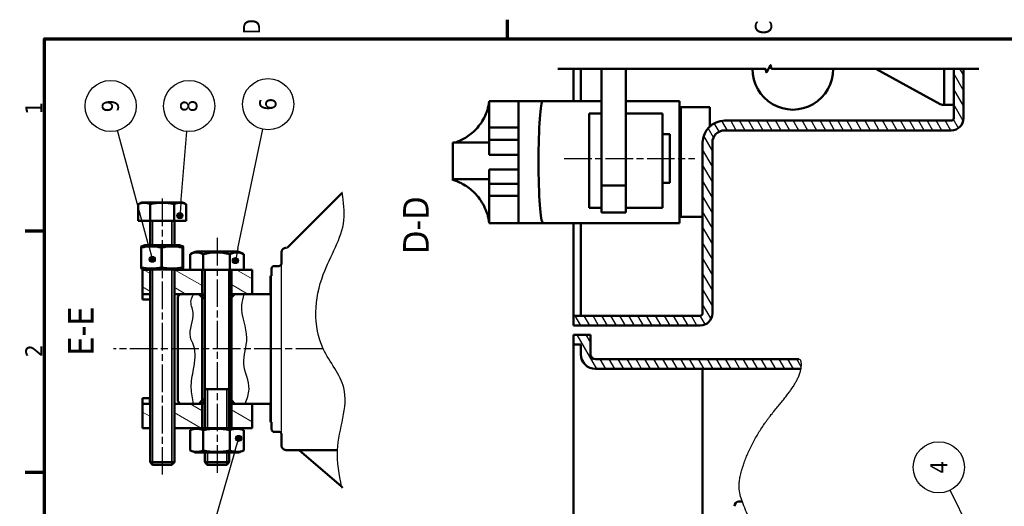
# Model space of a CAD drawing. Header units: millimetres. Extents: x -246 to 594, y -554 to 40.
# Tile 2 of 9: x -236 to 168, y -172 to 28. Entities that reach past the tile are written whole.
import ezdxf

# ---------------------------------------------------------------- set-up
doc = ezdxf.new("R2010")
doc.units = ezdxf.units.MM
doc.header["$LTSCALE"] = 2
doc.linetypes.add('CHAIN', pattern=[0.3543, 0.2362, -0.0295, 0.0591, -0.0295])
for name, color, linetype, lineweight in [('Cadre (ISO)', 7, 'Continuous', 70), ('Etroit visible (ISO)', 7, 'Continuous', 35), ("Géométrie d'esquisse (ISO)", 7, 'Continuous', 25), ('Hachure (ISO)', 7, 'Continuous', 18), ('Ligne interrompue (ISO)', 7, 'Continuous', 50), ('Symbole (ISO)', 7, 'Continuous', 25), ("Trait d'axe (ISO)", 7, 'Continuous', 25), ('Visible (ISO)', 7, 'Continuous', 50)]:
    doc.layers.add(name, color=color, linetype=linetype, lineweight=lineweight)
doc.styles.add('Texte de libellé (ISO)', font='TAHOMA.TTF')
doc.styles.add('Texte de note (ISO)', font='TAHOMA.TTF')

# ---------------------------------------------------------------- blocks, each defined once
blk = doc.blocks.new('Cadres Default Border')
at = {"layer": 'Cadre (ISO)'}
for p, q in [((198, 410), (198, 413.9)), ((247.5, 410), (247.5, 413.9)), ((287, 315), (290.9, 315))]:
    blk.add_line(p, q, dxfattribs=at)
at = {"layer": 'Cadre (ISO)', "flags": 128}
blk.add_lwpolyline([(10, 10), (10, 410), (287, 410), (287, 10), (10, 10)], dxfattribs=at)
at = {"layer": 'Cadre (ISO)', "char_height": 3.5, "attachment_point": 7, "style": 'Texte de note (ISO)'}
for s, insert in [('2', (221.69, 410.4)), ('1', (271.46, 410.4)), ('D', (287.87, 365.75)), ('C', (287.86, 260.69))]:
    blk.add_mtext(s, dxfattribs=dict(at, insert=insert))
blk = doc.blocks.new('Repère5')
at = {"layer": 'Symbole (ISO)'}
h = blk.add_hatch(color=256, dxfattribs=at)
edge = h.paths.add_edge_path(flags=0)
edge.add_arc((112.38, 183.67), 0.625, 0, 360)
for q in [(194.41, 224.24), (112.94, 183.95)]:
    blk.add_line((114.62, 184.78), q, dxfattribs=at)
for centre, radius in [((199.1, 226.56), 5.25), ((112.38, 183.67), 0.625)]:
    blk.add_circle(centre, radius, dxfattribs=at)
at = {"layer": 'Symbole (ISO)', "insert": (199.1, 226.56), "char_height": 3.5, "attachment_point": 5, "style": 'Texte de note (ISO)'}
blk.add_mtext('4', dxfattribs=at)
blk = doc.blocks.new('Repère8')
at = {"layer": 'Symbole (ISO)'}
h = blk.add_hatch(color=256, dxfattribs=at)
edge = h.paths.add_edge_path(flags=0)
edge.add_arc((250.71, 382.21), 0.625, 0, 360)
for q in [(251.34, 382.15), (267.98, 380.75)]:
    blk.add_line((253.21, 382), q, dxfattribs=at)
for centre, radius in [((273.19, 380.31), 5.25), ((250.71, 382.21), 0.625)]:
    blk.add_circle(centre, radius, dxfattribs=at)
at = {"layer": 'Symbole (ISO)', "insert": (273.19, 380.35), "char_height": 3.5, "attachment_point": 5, "style": 'Texte de note (ISO)'}
blk.add_mtext('8', dxfattribs=at)
blk = doc.blocks.new('Repère9')
at = {"layer": 'Symbole (ISO)'}
h = blk.add_hatch(color=256, dxfattribs=at)
edge = h.paths.add_edge_path(flags=0)
edge.add_arc((241.77, 387.87), 0.625, 0, 360)
for q in [(268.14, 395.03), (242.38, 388.04)]:
    blk.add_line((244.19, 388.53), q, dxfattribs=at)
for centre, radius in [((273.19, 396.4), 5.25), ((241.77, 387.87), 0.625)]:
    blk.add_circle(centre, radius, dxfattribs=at)
at = {"layer": 'Symbole (ISO)', "insert": (273.19, 396.43), "char_height": 3.5, "attachment_point": 5, "style": 'Texte de note (ISO)'}
blk.add_mtext('9', dxfattribs=at)
blk = doc.blocks.new('Repère10')
at = {"layer": 'Symbole (ISO)'}
h = blk.add_hatch(color=256, dxfattribs=at)
edge = h.paths.add_edge_path(flags=0)
edge.add_arc((241.5, 370.81), 0.625, 0, 360)
for q in [(242.11, 370.68), (268.43, 365.17)]:
    blk.add_line((243.95, 370.3), q, dxfattribs=at)
for centre, radius in [((241.5, 370.81), 0.625), ((273.56, 364.1), 5.25)]:
    blk.add_circle(centre, radius, dxfattribs=at)
at = {"layer": 'Symbole (ISO)', "insert": (273.56, 364.14), "char_height": 3.5, "attachment_point": 5, "style": 'Texte de note (ISO)'}
blk.add_mtext('6', dxfattribs=at)
blk = doc.blocks.new('Repère11')
at = {"layer": 'Symbole (ISO)'}
h = blk.add_hatch(color=256, dxfattribs=at)
edge = h.paths.add_edge_path(flags=0)
edge.add_arc((205.02, 370.17), 0.625, 0, 360)
for q in [(180.55, 377.23), (204.42, 370.34)]:
    blk.add_line((202.62, 370.86), q, dxfattribs=at)
for centre, radius in [((175.52, 378.68), 5.25), ((205.02, 370.17), 0.625)]:
    blk.add_circle(centre, radius, dxfattribs=at)
at = {"layer": 'Symbole (ISO)', "insert": (175.52, 378.68), "char_height": 3.5, "attachment_point": 5, "style": 'Texte de note (ISO)'}
blk.add_mtext('7', dxfattribs=at)

msp = doc.modelspace()

# ---------------------------------------------------------------- hatches: boundary and pattern name
h = msp.add_hatch()
h.set_pattern_fill('ANSI31', color=256, angle=75, style=0)
h.paths.add_polyline_path([(48.02, -92.61), (48.02, -22.61, -0.414214), (53.02, -17.61), (146.02, -17.61, 0.414214), (151.02, -12.61), (151.02, 7.67), (147.02, 7.67), (147.02, -12.61, -0.414214), (146.02, -13.61), (53.02, -13.61, 0.414214), (44.02, -22.61), (44.02, -92.61, -0.414214), (43.02, -93.61), (-8.98, -93.61), (-8.98, -97.61), (43.02, -97.61, 0.414214)])
h = msp.add_hatch()
h.set_pattern_fill('ANSI31', color=256, angle=75, style=0)
edge = h.paths.add_edge_path()
edge.add_line((84.25, -111.91), (83.52, -111.46))
edge.add_line((83.52, -111.46), (0.02, -111.46))
edge.add_arc((0.02, -109.46), 2, 180, 270, ccw=False)
edge.add_line((-1.98, -109.46), (-1.98, -101.46))
edge.add_line((-1.98, -101.46), (-8.98, -101.46))
edge.add_line((-8.98, -101.46), (-8.98, -105.46))
edge.add_line((-8.98, -105.46), (-5.98, -105.46))
edge.add_line((-5.98, -105.46), (-5.98, -109.46))
edge.add_arc((0.02, -109.46), 6, 180, 270)
edge.add_line((0.02, -115.46), (84.35, -115.46))
edge.add_spline(control_points=[(84.35, -115.46), (84.54, -114.41), (84.58, -113.44), (84.48, -112.6), (84.25, -111.91)], knot_values=[0.972905, 0.972905, 0.972905, 0.972905, 0.972905, 1, 1, 1, 1, 1], degree=4, periodic=0)
at = {"layer": 'Hachure (ISO)'}
h = msp.add_hatch(dxfattribs=at)
h.set_pattern_fill('ANSI31', scale=50.8, angle=105, style=0)
h.set_pattern_definition([(150, (594, -554), (-3.175, -5.49926), [])])
h.paths.add_polyline_path([(-185.76, -74.74), (-185.76, -84.74), (-182.76, -84.74), (-182.76, -74.74), (-183.57, -74.74), (-184.9, -74.74)])
h.paths.add_polyline_path([(-185.76, -129.74), (-185.76, -139.74), (-182.76, -139.74), (-182.76, -129.74)])
h.paths.add_polyline_path([(-161.26, -84.74), (-161.26, -74.74), (-166.1, -74.74), (-170.62, -74.74), (-171.95, -74.74), (-172.76, -74.74), (-172.76, -84.74), (-170.26, -84.74), (-162.64, -84.74)])
h.paths.add_polyline_path([(-149.26, -74.74), (-149.26, -84.74), (-147.88, -84.74), (-140.76, -84.74), (-140.76, -74.74), (-144.43, -74.74)])
h.paths.add_polyline_path([(-161.26, -139.74), (-161.26, -129.74), (-162.64, -129.74), (-170.26, -129.74), (-172.76, -129.74), (-172.76, -139.74), (-164.05, -139.74)])
h.paths.add_polyline_path([(-149.26, -129.74), (-149.26, -139.74), (-146.47, -139.74), (-140.76, -139.74), (-140.76, -129.74), (-147.88, -129.74)])

# ---------------------------------------------------------------- linework, layer by layer
for p, q in [((-126.8, -65.75), (-126.27, -65.74)), ((-126.8, -65.75), (-126.8, -65.74)), ((-128.76, -142.24), (-128.76, -72.24)), ((-132.76, -137.24), (-132.76, -77.24)), ((-133.26, -129.74), (-133.26, -84.74)), ((84.25, -111.91), (83.52, -111.46))]:
    msp.add_line(p, q)
at = {"start_tangent": (-0.755929, 0.654654)}
msp.add_spline([(-104.09, -163.74), (-105.76, -148.74), (-103.16, -123.24), (-111.58, -107.24), (-111.58, -76.71), (-103.16, -54.45), (-103.8, -43.26)], degree=3, dxfattribs=at)
for points in [[(-164.76, -129.74), (-165.74, -123.18), (-164.8, -115.61), (-164.8, -105.74), (-166.11, -102.33), (-165, -92.33), (-165.81, -87.28), (-164.66, -84.74)], [(-143.62, -129.74), (-142.03, -123.8), (-144.19, -113.3), (-142.94, -102.8), (-144.99, -89.44), (-143.97, -84.74)]]:
    msp.add_spline(points, degree=3)
at = {"layer": 'Etroit visible (ISO)'}
for p, q in [((-181.61, -54.74), (-181.61, -64.74)), ((-173.71, -64.74), (-173.71, -54.74)), ((-181.61, -74.74), (-181.61, -154.73)), ((-173.71, -154.73), (-173.71, -74.74)), ((-159.11, -123.73), (-159.11, -139.74)), ((-151.21, -139.74), (-151.21, -123.73)), ((-159.11, -149.74), (-159.11, -154.73)), ((-151.21, -154.73), (-151.21, -149.74))]:
    msp.add_line(p, q, dxfattribs=at)
at = {"layer": "Géométrie d'esquisse (ISO)"}
msp.add_open_spline([(86.92, -492.46), (88.19, -473.87), (50.06, -377.18), (93.78, -380.8), (65.19, -250.5), (56.49, -265.08), (61.99, -209.28), (72.03, -194.33), (59.14, -169.15), (57.33, -161.81), (68.56, -133.99), (83.29, -123.67), (85.23, -114.83), (84.25, -111.91)], degree=4, knots=[0.026178, 0.026178, 0.026178, 0.026178, 0.026178, 0.2782792, 0.3813053, 0.4749812, 0.5584113, 0.6286291, 0.6993503, 0.7637501, 0.8266917, 0.8843442, 1, 1, 1, 1, 1], dxfattribs=at)
at = {"layer": 'Ligne interrompue (ISO)', "flags": 128}
msp.add_lwpolyline([(157.37, 7.67), (72.28, 7.67), (71.88, 9.17), (70.15, 6.17), (69.75, 7.67), (-15.33, 7.67)], dxfattribs=at)
at = {"layer": "Trait d'axe (ISO)", "linetype": 'CHAIN', "ltscale": 23.990969}
for p, q in [((-12.8, -29.09), (40.88, -29.09)), ((-177.66, -45.61), (-177.66, -158.73)), ((-155.16, -61.71), (-155.16, -158.73)), ((-111.58, -107.24), (-197.65, -107.24))]:
    msp.add_line(p, q, dxfattribs=at)
at = {"layer": 'Visible (ISO)'}
for p, q in [((-8.98, -5.61), (-8.98, 7.67)), ((-5.98, -5.61), (-5.98, 7.67)), ((2.52, -40.18), (2.52, 7.67)), ((12.52, -9.92), (12.52, 7.67)), ((115.05, 7.67), (141.4, -6.87)), ((143.02, -7.11), (143.02, 7.67)), ((147.02, 7.67), (147.02, -12.61)), ((151.02, -12.61), (151.02, 7.67)), ((-43.48, -16.47), (-43.48, -5.62)), ((-43.48, -5.62), (-31.48, -5.62)), ((2.52, -5.61), (-31.48, -5.62)), ((-31.48, -16.47), (-31.48, -5.62)), ((34.52, -5.61), (12.52, -5.61)), ((34.52, -55.61), (34.52, -5.61)), ((142.37, -7.11), (143.02, -7.11)), ((147.02, -7.11), (143.02, -7.11)), ((-2.48, -48.72), (-2.48, -10.72)), ((2.52, -10.72), (-2.48, -10.72)), ((12.52, -27.33), (12.52, -9.92)), ((27.52, -10.72), (12.52, -10.72)), ((27.52, -10.72), (27.52, -47.91)), ((35.02, -8.11), (35.02, -53.11)), ((47.02, -8.11), (35.02, -8.11)), ((47.02, -8.11), (47.02, -15.91)), ((35.02, -13.11), (34.52, -13.11)), ((146.02, -13.61), (53.02, -13.61)), ((-43.48, -21.47), (-43.48, -16.47)), ((-43.48, -16.47), (-31.48, -16.47)), ((-31.48, -21.47), (-31.48, -16.47)), ((27.52, -19.09), (30.52, -19.09)), ((30.52, -19.09), (30.52, -39.09)), ((53.02, -17.61), (146.02, -17.61)), ((-43.48, -22.63), (-58.48, -22.63)), ((-58.48, -37.63), (-58.48, -22.63)), ((-43.48, -27.62), (-43.48, -21.47)), ((-43.48, -21.47), (-31.48, -21.47)), ((-31.48, -27.62), (-31.48, -21.47)), ((44.02, -22.61), (44.02, -92.61)), ((48.02, -92.61), (48.02, -22.61)), ((-43.48, -27.62), (-31.48, -27.62)), ((-31.48, -33.62), (-31.48, -27.62)), ((12.52, -40.18), (12.52, -27.33)), ((-43.48, -39.47), (-43.48, -33.62)), ((-43.48, -33.62), (-31.48, -33.62)), ((-31.48, -39.47), (-31.48, -33.62)), ((-58.48, -37.63), (-43.48, -37.63)), ((-58.48, -38.28), (-58.48, -38.12)), ((-43.48, -44.46), (-43.48, -39.47)), ((-43.48, -39.47), (-31.48, -39.47)), ((-31.48, -44.46), (-31.48, -39.47)), ((2.52, -40.18), (12.52, -40.18)), ((2.52, -51.25), (2.52, -40.18)), ((12.52, -42.59), (12.52, -40.18)), ((27.52, -39.09), (30.52, -39.09)), ((-103.8, -43.26), (-126.24, -65.7)), ((-103.76, -43.23), (-103.8, -43.26)), ((12.52, -47.91), (12.52, -42.59)), ((-187.47, -54.73), (-187.47, -47.83)), ((-182.56, -54.74), (-182.56, -47.83)), ((-172.75, -54.74), (-172.75, -47.83)), ((-167.84, -54.73), (-167.84, -47.83)), ((-43.48, -55.61), (-43.48, -44.46)), ((-43.48, -44.46), (-31.48, -44.46)), ((-31.48, -55.61), (-31.48, -44.46)), ((12.52, -47.91), (12.52, -48.09)), ((12.52, -51.25), (12.52, -48.09)), ((27.52, -47.91), (27.52, -49.39)), ((35.02, -48.11), (34.52, -48.11)), ((-2.48, -48.72), (-2.48, -49.39)), ((2.52, -49.39), (-2.48, -49.39)), ((2.52, -51.25), (12.52, -51.25)), ((27.52, -49.39), (12.52, -49.39)), ((-182.56, -54.74), (-187.47, -54.73)), ((-182.66, -54.74), (-182.66, -64.73)), ((-172.75, -54.74), (-182.56, -54.74)), ((-167.84, -54.73), (-172.75, -54.74)), ((-172.66, -54.74), (-172.66, -64.73)), ((-43.48, -55.61), (-31.48, -55.61)), ((34.52, -55.61), (-43.48, -55.61)), ((-8.98, -93.61), (-8.98, -55.61)), ((-5.98, -93.61), (-5.98, -55.61)), ((44.02, -53.11), (35.02, -53.11)), ((-186.29, -73.81), (-186.29, -65.66)), ((-177.93, -73.81), (-177.93, -65.66)), ((-169.3, -73.81), (-169.3, -65.66)), ((-169.02, -73.81), (-169.02, -65.66)), ((-166.12, -74.73), (-166.12, -68.39)), ((-160.85, -74.74), (-160.85, -68.39)), ((-149.88, -74.74), (-149.88, -68.39)), ((-144.19, -74.73), (-144.19, -68.39)), ((-128.76, -67.74), (-128.76, -72.24)), ((-126.24, -65.7), (-126.27, -65.74)), ((-185.76, -74.74), (-185.76, -84.74)), ((-182.76, -74.74), (-185.76, -74.74)), ((-185.76, -74.74), (-185.76, -74.74)), ((-184.91, -74.74), (-185.76, -74.74)), ((-184.9, -74.74), (-182.76, -74.74)), ((-182.66, -74.74), (-182.66, -153.73)), ((-161.26, -74.74), (-172.76, -74.74)), ((-172.76, -74.74), (-170.62, -74.74)), ((-172.66, -74.74), (-172.66, -153.73)), ((-166.23, -74.74), (-170.61, -74.74)), ((-166.1, -74.74), (-166.23, -74.74)), ((-160.85, -74.74), (-166.12, -74.73)), ((-166.1, -74.74), (-160.26, -74.74)), ((-161.26, -84.74), (-161.26, -74.74)), ((-149.88, -74.74), (-160.85, -74.74)), ((-160.16, -74.74), (-160.16, -139.73)), ((-150.26, -74.74), (-144.43, -74.74)), ((-150.16, -74.74), (-150.16, -139.73)), ((-144.19, -74.73), (-149.88, -74.74)), ((-149.26, -74.74), (-149.26, -84.74)), ((-140.76, -74.74), (-149.26, -74.74)), ((-140.76, -74.74), (-144.43, -74.74)), ((-140.76, -84.74), (-140.76, -74.74)), ((-140.76, -74.74), (-140.76, -74.74)), ((-132.76, -74.24), (-132.76, -77.24)), ((-129.76, -73.24), (-131.76, -73.24)), ((-132.76, -77.24), (-133.26, -77.24)), ((-133.26, -77.24), (-133.26, -84.74)), ((-185.76, -84.74), (-182.66, -84.74)), ((-185.76, -87.04), (-185.76, -84.74)), ((-172.76, -84.74), (-164.66, -84.74)), ((-170.26, -84.74), (-171.26, -85.74)), ((-164.66, -84.74), (-170.26, -84.74)), ((-162.64, -84.74), (-164.66, -84.74)), ((-164.66, -84.74), (-162.64, -84.74)), ((-162.64, -84.74), (-162.64, -84.74)), ((-161.26, -86.22), (-162.64, -84.74)), ((-162.64, -84.74), (-161.26, -84.74)), ((-147.88, -84.74), (-149.26, -86.22)), ((-149.26, -84.74), (-140.76, -84.74)), ((-133.26, -84.74), (-147.88, -84.74)), ((-185.76, -87.04), (-182.66, -87.04)), ((-171.26, -85.74), (-171.26, -128.74)), ((-161.26, -128.26), (-161.26, -86.22)), ((-149.26, -86.22), (-149.26, -128.26)), ((43.02, -93.61), (-8.98, -93.61)), ((-8.98, -93.61), (-8.98, -97.61)), ((-8.98, -97.61), (43.02, -97.61)), ((-1.98, -101.46), (-8.98, -101.46)), ((-8.98, -101.46), (-8.98, -105.46)), ((-1.98, -109.46), (-1.98, -101.46)), ((-8.98, -105.46), (-5.98, -105.46)), ((-8.98, -281.46), (-8.98, -105.46)), ((-5.98, -105.46), (-5.98, -109.46)), ((83.52, -111.46), (0.02, -111.46)), ((0.02, -115.46), (84.35, -115.46)), ((44.02, -180.8), (44.02, -115.46)), ((-185.76, -129.74), (-185.76, -127.43)), ((-182.66, -127.43), (-185.76, -127.43)), ((-182.76, -127.44), (-182.76, -129.74)), ((-171.26, -128.74), (-170.26, -129.74)), ((-162.64, -129.74), (-161.26, -128.26)), ((-149.26, -128.26), (-147.88, -129.74)), ((-185.76, -129.74), (-185.76, -139.74)), ((-182.66, -129.74), (-185.76, -129.74)), ((-164.76, -129.74), (-172.76, -129.74)), ((-170.26, -129.74), (-164.76, -129.74)), ((-162.64, -129.74), (-164.76, -129.74)), ((-164.76, -129.74), (-162.64, -129.74)), ((-161.26, -129.74), (-162.64, -129.74)), ((-161.26, -139.74), (-161.26, -129.74)), ((-149.26, -129.74), (-149.26, -139.74)), ((-140.76, -129.74), (-149.26, -129.74)), ((-147.88, -129.74), (-133.26, -129.74)), ((-140.76, -139.74), (-140.76, -129.74)), ((-133.26, -129.74), (-133.26, -137.24)), ((-133.26, -137.24), (-132.76, -137.24)), ((-132.76, -137.24), (-132.76, -140.24)), ((-185.76, -139.74), (-182.66, -139.74)), ((-172.76, -139.74), (-161.26, -139.74)), ((-166.12, -148.86), (-166.12, -140.61)), ((-160.26, -139.74), (-164.05, -139.74)), ((-160.85, -148.86), (-160.85, -140.61)), ((-146.47, -139.74), (-150.26, -139.74)), ((-149.88, -148.86), (-149.88, -140.61)), ((-149.26, -139.74), (-140.76, -139.74)), ((-144.19, -148.86), (-144.19, -140.61)), ((-131.76, -141.24), (-129.76, -141.24)), ((-128.76, -142.24), (-128.76, -146.74)), ((-126.76, -148.74), (-105.76, -148.74)), ((-104.09, -163.74), (-121.41, -148.74)), ((-160.16, -149.74), (-160.16, -153.73)), ((-150.16, -149.74), (-150.16, -153.73)), ((-181.66, -154.73), (-182.66, -153.73)), ((-173.66, -154.73), (-172.66, -153.73)), ((-159.16, -154.73), (-160.16, -153.73)), ((-151.16, -154.73), (-150.16, -153.73)), ((-103.88, -163.92), (-104.09, -163.74)), ((60.24, -169.8), (59.02, -169.8))]:
    msp.add_line(p, q, dxfattribs=at)
at = {"layer": 'Visible (ISO)', "flags": 128}
for points in [[(-57.81, -22.63), (-57.43, -22.52), (-57, -22.37), (-56.53, -22.2), (-56.02, -22), (-55.49, -21.77), (-54.94, -21.52), (-54.38, -21.24), (-53.82, -20.93), (-53.25, -20.6), (-52.69, -20.25), (-52.13, -19.88), (-51.59, -19.49), (-51.05, -19.07), (-50.51, -18.62), (-49.97, -18.14), (-49.43, -17.62), (-48.89, -17.08), (-48.37, -16.5), (-47.86, -15.89), (-47.36, -15.25), (-46.89, -14.58), (-46.43, -13.88), (-46, -13.15), (-45.6, -12.4), (-45.22, -11.63), (-44.87, -10.83), (-44.56, -10.02), (-44.27, -9.19), (-44.03, -8.35), (-43.81, -7.47), (-43.63, -6.57), (-43.48, -5.63)], [(-43.48, -55.62), (-43.63, -54.66), (-43.82, -53.73), (-44.04, -52.83), (-44.29, -51.97), (-44.58, -51.11), (-44.9, -50.28), (-45.26, -49.46), (-45.64, -48.66), (-46.06, -47.88), (-46.5, -47.14), (-46.97, -46.41), (-47.45, -45.72), (-47.96, -45.06), (-48.48, -44.43), (-49.02, -43.83), (-49.56, -43.26), (-50.11, -42.73), (-50.66, -42.23), (-51.21, -41.76), (-51.75, -41.33), (-52.31, -40.92), (-52.87, -40.52), (-53.45, -40.15), (-54.02, -39.8), (-54.6, -39.48), (-55.16, -39.18), (-55.71, -38.92), (-56.24, -38.67), (-56.74, -38.46), (-57.21, -38.27), (-57.62, -38.12), (-57.97, -37.99), (-58.24, -37.89), (-58.42, -37.83), (-58.48, -37.8)], [(-128.76, -72.24), (-128.76, -72.3), (-128.77, -72.37), (-128.78, -72.43), (-128.8, -72.5), (-128.81, -72.56), (-128.84, -72.62), (-128.86, -72.68), (-128.89, -72.74), (-128.93, -72.79), (-128.97, -72.85), (-129.01, -72.9), (-129.05, -72.95), (-129.1, -72.99), (-129.15, -73.03), (-129.2, -73.07), (-129.26, -73.11), (-129.32, -73.14), (-129.38, -73.16), (-129.44, -73.19), (-129.5, -73.2), (-129.57, -73.22), (-129.63, -73.23), (-129.7, -73.24), (-129.76, -73.24)], [(-131.76, -73.24), (-131.82, -73.24), (-131.89, -73.25), (-131.95, -73.26), (-132.02, -73.28), (-132.08, -73.29), (-132.14, -73.32), (-132.2, -73.34), (-132.26, -73.37), (-132.31, -73.41), (-132.37, -73.45), (-132.42, -73.49), (-132.47, -73.53), (-132.51, -73.58), (-132.55, -73.63), (-132.59, -73.68), (-132.63, -73.74), (-132.66, -73.8), (-132.68, -73.86), (-132.71, -73.92), (-132.72, -73.98), (-132.74, -74.05), (-132.75, -74.11), (-132.76, -74.18), (-132.76, -74.24)], [(-160.26, -85.5), (-160.44, -85.46), (-160.62, -85.41), (-160.79, -85.36), (-160.95, -85.31), (-161.11, -85.26), (-161.26, -85.22), (-161.41, -85.17), (-161.54, -85.13), (-161.67, -85.08), (-161.79, -85.04), (-161.91, -85), (-162.01, -84.97), (-162.11, -84.93), (-162.2, -84.9), (-162.29, -84.87), (-162.36, -84.84), (-162.43, -84.82), (-162.48, -84.8), (-162.53, -84.78), (-162.57, -84.77), (-162.6, -84.75), (-162.63, -84.75), (-162.64, -84.74), (-162.64, -84.74)], [(-160.26, -84.99), (-160.34, -84.97), (-160.41, -84.95), (-160.49, -84.93), (-160.56, -84.92), (-160.63, -84.9), (-160.69, -84.88), (-160.75, -84.87), (-160.81, -84.86), (-160.87, -84.84), (-160.92, -84.83), (-160.96, -84.82), (-161.01, -84.81), (-161.05, -84.8), (-161.08, -84.79), (-161.12, -84.78), (-161.15, -84.77), (-161.17, -84.76), (-161.2, -84.76), (-161.22, -84.75), (-161.23, -84.75), (-161.24, -84.74), (-161.25, -84.74), (-161.26, -84.74), (-161.26, -84.74)], [(-147.88, -84.74), (-147.88, -84.74), (-147.89, -84.75), (-147.92, -84.75), (-147.95, -84.77), (-147.99, -84.78), (-148.04, -84.8), (-148.09, -84.82), (-148.16, -84.84), (-148.23, -84.87), (-148.32, -84.9), (-148.41, -84.93), (-148.51, -84.97), (-148.61, -85), (-148.73, -85.04), (-148.85, -85.08), (-148.98, -85.13), (-149.11, -85.17), (-149.26, -85.22), (-149.41, -85.26), (-149.57, -85.31), (-149.73, -85.36), (-149.9, -85.41), (-150.08, -85.46), (-150.26, -85.5)], [(-149.26, -84.74), (-149.26, -84.74), (-149.27, -84.74), (-149.28, -84.74), (-149.29, -84.75), (-149.3, -84.75), (-149.32, -84.76), (-149.35, -84.76), (-149.37, -84.77), (-149.4, -84.78), (-149.44, -84.79), (-149.47, -84.8), (-149.51, -84.81), (-149.56, -84.82), (-149.6, -84.83), (-149.65, -84.84), (-149.71, -84.86), (-149.77, -84.87), (-149.83, -84.88), (-149.89, -84.9), (-149.96, -84.92), (-150.03, -84.93), (-150.11, -84.95), (-150.18, -84.97), (-150.26, -84.99)], [(-161.26, -86.22), (-161.26, -86.22), (-161.25, -86.22), (-161.24, -86.22), (-161.23, -86.23), (-161.21, -86.23), (-161.19, -86.24), (-161.17, -86.25), (-161.14, -86.27), (-161.11, -86.28), (-161.08, -86.29), (-161.04, -86.31), (-161, -86.32), (-160.96, -86.34), (-160.91, -86.36), (-160.86, -86.38), (-160.81, -86.41), (-160.75, -86.43), (-160.69, -86.45), (-160.62, -86.48), (-160.56, -86.5), (-160.49, -86.53), (-160.41, -86.56), (-160.34, -86.59), (-160.26, -86.62)], [(-150.26, -86.62), (-150.18, -86.59), (-150.11, -86.56), (-150.03, -86.53), (-149.96, -86.5), (-149.9, -86.48), (-149.83, -86.45), (-149.77, -86.43), (-149.71, -86.41), (-149.66, -86.38), (-149.61, -86.36), (-149.56, -86.34), (-149.52, -86.32), (-149.48, -86.31), (-149.44, -86.29), (-149.41, -86.28), (-149.38, -86.27), (-149.35, -86.25), (-149.33, -86.24), (-149.31, -86.23), (-149.29, -86.23), (-149.28, -86.22), (-149.27, -86.22), (-149.26, -86.22), (-149.26, -86.22)], [(-162.64, -129.74), (-162.64, -129.74), (-162.63, -129.73), (-162.6, -129.72), (-162.57, -129.71), (-162.53, -129.7), (-162.48, -129.68), (-162.43, -129.66), (-162.36, -129.64), (-162.29, -129.61), (-162.2, -129.58), (-162.11, -129.55), (-162.01, -129.51), (-161.91, -129.48), (-161.79, -129.44), (-161.67, -129.4), (-161.54, -129.35), (-161.41, -129.31), (-161.26, -129.26), (-161.11, -129.22), (-160.95, -129.17), (-160.79, -129.12), (-160.62, -129.07), (-160.44, -129.02), (-160.26, -128.98)], [(-160.26, -127.86), (-160.34, -127.89), (-160.41, -127.92), (-160.49, -127.95), (-160.56, -127.98), (-160.62, -128), (-160.69, -128.03), (-160.75, -128.05), (-160.81, -128.07), (-160.86, -128.1), (-160.91, -128.12), (-160.96, -128.14), (-161, -128.15), (-161.04, -128.17), (-161.08, -128.19), (-161.11, -128.2), (-161.14, -128.21), (-161.17, -128.23), (-161.19, -128.24), (-161.21, -128.24), (-161.23, -128.25), (-161.24, -128.26), (-161.25, -128.26), (-161.26, -128.26), (-161.26, -128.26)], [(-149.26, -128.26), (-149.26, -128.26), (-149.27, -128.26), (-149.28, -128.26), (-149.29, -128.25), (-149.31, -128.24), (-149.33, -128.24), (-149.35, -128.23), (-149.38, -128.21), (-149.41, -128.2), (-149.44, -128.19), (-149.48, -128.17), (-149.52, -128.15), (-149.56, -128.14), (-149.61, -128.12), (-149.66, -128.1), (-149.71, -128.07), (-149.77, -128.05), (-149.83, -128.03), (-149.9, -128), (-149.96, -127.98), (-150.03, -127.95), (-150.11, -127.92), (-150.18, -127.89), (-150.26, -127.86)], [(-150.26, -128.98), (-150.08, -129.02), (-149.9, -129.07), (-149.73, -129.12), (-149.57, -129.17), (-149.41, -129.22), (-149.26, -129.26), (-149.11, -129.31), (-148.98, -129.35), (-148.85, -129.4), (-148.73, -129.44), (-148.61, -129.48), (-148.51, -129.51), (-148.41, -129.55), (-148.32, -129.58), (-148.23, -129.61), (-148.16, -129.64), (-148.09, -129.66), (-148.04, -129.68), (-147.99, -129.7), (-147.95, -129.71), (-147.92, -129.72), (-147.89, -129.73), (-147.88, -129.74), (-147.88, -129.74)], [(-161.26, -129.74), (-161.26, -129.74), (-161.25, -129.74), (-161.24, -129.74), (-161.23, -129.73), (-161.22, -129.73), (-161.2, -129.72), (-161.17, -129.72), (-161.15, -129.71), (-161.12, -129.7), (-161.09, -129.69), (-161.05, -129.68), (-161.01, -129.67), (-160.96, -129.66), (-160.92, -129.65), (-160.87, -129.64), (-160.81, -129.62), (-160.75, -129.61), (-160.69, -129.59), (-160.63, -129.58), (-160.56, -129.56), (-160.49, -129.55), (-160.41, -129.53), (-160.34, -129.51), (-160.26, -129.49)], [(-150.26, -129.49), (-150.18, -129.51), (-150.1, -129.53), (-150.03, -129.55), (-149.96, -129.56), (-149.89, -129.58), (-149.83, -129.59), (-149.77, -129.61), (-149.71, -129.62), (-149.65, -129.64), (-149.6, -129.65), (-149.56, -129.66), (-149.51, -129.67), (-149.47, -129.68), (-149.43, -129.69), (-149.4, -129.7), (-149.37, -129.71), (-149.35, -129.72), (-149.32, -129.72), (-149.3, -129.73), (-149.29, -129.73), (-149.28, -129.74), (-149.27, -129.74), (-149.26, -129.74), (-149.26, -129.74)], [(-132.76, -140.24), (-132.76, -140.3), (-132.75, -140.37), (-132.74, -140.43), (-132.72, -140.5), (-132.71, -140.56), (-132.68, -140.62), (-132.66, -140.68), (-132.63, -140.74), (-132.59, -140.79), (-132.55, -140.85), (-132.51, -140.9), (-132.47, -140.95), (-132.42, -140.99), (-132.37, -141.03), (-132.31, -141.07), (-132.26, -141.11), (-132.2, -141.14), (-132.14, -141.16), (-132.08, -141.19), (-132.02, -141.2), (-131.95, -141.22), (-131.89, -141.23), (-131.82, -141.24), (-131.76, -141.24)], [(-129.76, -141.24), (-129.7, -141.24), (-129.63, -141.25), (-129.57, -141.26), (-129.5, -141.28), (-129.44, -141.29), (-129.38, -141.32), (-129.32, -141.34), (-129.26, -141.37), (-129.2, -141.41), (-129.15, -141.45), (-129.1, -141.49), (-129.05, -141.53), (-129.01, -141.58), (-128.97, -141.63), (-128.93, -141.68), (-128.89, -141.74), (-128.86, -141.8), (-128.84, -141.86), (-128.81, -141.92), (-128.8, -141.98), (-128.78, -142.05), (-128.77, -142.11), (-128.76, -142.18), (-128.76, -142.24)], [(-128.76, -146.74), (-128.76, -146.87), (-128.74, -147), (-128.72, -147.13), (-128.69, -147.26), (-128.65, -147.39), (-128.61, -147.51), (-128.55, -147.62), (-128.49, -147.74), (-128.42, -147.85), (-128.34, -147.96), (-128.26, -148.06), (-128.17, -148.15), (-128.08, -148.24), (-127.98, -148.32), (-127.87, -148.4), (-127.76, -148.47), (-127.64, -148.53), (-127.53, -148.59), (-127.41, -148.63), (-127.28, -148.67), (-127.15, -148.7), (-127.02, -148.72), (-126.89, -148.74), (-126.76, -148.74)], [(-103.76, -164.16), (-103.79, -164.04), (-103.82, -163.98), (-103.88, -163.92)]]:
    msp.add_lwpolyline(points, dxfattribs=at)
at = {"layer": 'Visible (ISO)'}
msp.add_lwpolyline([(-126.8, -65.74), (-126.89, -65.74), (-127.02, -65.76), (-127.15, -65.78), (-127.28, -65.81), (-127.41, -65.85), (-127.53, -65.89), (-127.64, -65.94), (-127.76, -66.01), (-127.87, -66.08), (-127.98, -66.16), (-128.08, -66.24), (-128.17, -66.33), (-128.26, -66.42), (-128.34, -66.52), (-128.42, -66.63), (-128.49, -66.74), (-128.55, -66.86), (-128.61, -66.97), (-128.65, -67.09), (-128.69, -67.22), (-128.72, -67.35), (-128.74, -67.48), (-128.76, -67.61), (-128.76, -67.74)], dxfattribs=at)
for centre, radius, start, end in [((81.02, 7.39), 16.5, 179.012, 0.988), ((142.37, -5.11), 2, 241.1244, 270), ((53.02, -22.61), 9, 90, 180), ((146.02, -12.61), 1, 270, 0), ((146.02, -12.61), 5, 270, 0), ((53.02, -22.61), 5, 90, 180), ((-177.66, -69.73), 24, 110.3641, 114.1351), ((-177.66, -69.74), 22.44, 77.3702, 102.6298), ((-177.66, -69.73), 24, 65.8649, 69.6359), ((-177.66, -89.73), 26, 105.9424, 109.0896), ((-177.66, -89.73), 26, 70.9099, 74.0576), ((-155.16, -89.73), 24, 110.3641, 116.8417), ((-155.16, -89.73), 24, 63.1663, 69.6359), ((-177.66, -49.73), 26, 250.9099, 254.0576), ((-177.66, -49.73), 26, 285.9424, 289.0896), ((43.02, -92.61), 1, 270, 0), ((43.02, -92.61), 5, 270, 0), ((0.02, -109.46), 6, 180, 270), ((0.02, -109.46), 2, 180, 270), ((-155.16, -164.73), 26.5, 109.37, 114.1381), ((-155.16, -164.73), 26.5, 65.8699, 70.63), ((-155.16, -124.73), 26.5, 245.8699, 250.63), ((-155.16, -124.73), 26.5, 289.37, 294.1381), ((59.02, -171.8), 2, 90, 180), ((58.63, -169.34), 0.5, 284.6099, 315.0005)]:
    msp.add_arc(centre, radius, start, end, dxfattribs=at)
for centre, major_axis, ratio, start_param, end_param in [((-21.48, -30.61), (-0.03, 25), 0.072986, 6.283112, 9.411013), ((-185.02, -69.74), (0, 22.44), 0.5, 6.062607, 6.50347), ((-185.02, -69.73), (0, 22.44), 0.5, 0.220431, 0.220578), ((-170.3, -69.74), (0, 22.44), 0.5, 6.062901, 6.503764), ((-170.3, -69.73), (0, 22.44), 0.5, 6.062607, 6.062754), ((-182.11, -89.74), (-0.01, 24.57), 0.851733, 6.081867, 6.484019), ((-186.15, -89.73), (0, 24.57), 0.027911, 0.009659, 0.201203), ((-177.66, -64.73), (-7.14, 0), 0.000127, 5.487983, 10.219981), ((-177.66, -64.73), (5, 0), 0.000127, 3.141598, 6.28319), ((-173.61, -89.74), (0.01, 24.57), 0.879643, 6.082377, 6.484529), ((-169.16, -89.73), (0, 24.57), 0.027911, 6.082236, 6.484388), ((-163.49, -89.74), (0, 22.04), 0.480897, 6.031536, 6.534544), ((-155.36, -89.74), (-0.13, 22.04), 0.99976, 6.025882, 6.52889), ((-147.04, -89.74), (0, 22.04), 0.518862, 6.03183, 6.534838), ((-182.11, -49.74), (0.01, -24.57), 0.851733, 6.081867, 6.484019), ((-186.15, -49.73), (0, -24.57), 0.027911, 6.082236, 6.273526), ((-177.66, -74.73), (7.14, 0), 0.000127, 3.142038, 6.28274), ((-173.61, -49.74), (-0.01, -24.57), 0.879643, 6.082377, 6.484529), ((-169.16, -49.73), (0, -24.57), 0.027911, 6.082236, 6.484388), ((-155.16, -123.73), (5, 0), 0.000127, 3.141593, 6.283185), ((-163.49, -164.74), (0, 24.74), 0.480897, 6.059472, 6.506609), ((-155.16, -139.73), (-8.79, 0), 0.000127, 5.317533, 10.390431), ((-155.26, -139.74), (-6, 0), 0.000127, 5.697499, 6.283185), ((-155.36, -164.74), (-0.14, 24.74), 0.99976, 6.053817, 6.500955), ((-155.16, -139.73), (5, 0), 0.000127, 3.141601, 6.283194), ((-155.26, -139.74), (6, 0), 0.000127, 6.283185, 6.868871), ((-147.04, -164.74), (0, 24.74), 0.518862, 6.059765, 6.506903), ((-163.49, -124.74), (0, -24.74), 0.480897, 6.059472, 6.506609), ((-155.36, -124.74), (0.14, -24.74), 0.99976, 6.053817, 6.500955), ((-147.04, -124.74), (0, -24.74), 0.518862, 6.059765, 6.506903), ((-146.83, -124.73), (0, -24.74), 0.480897, 0.212215, 0.223424), ((-155.16, -149.73), (8.79, 0), 0.000127, 3.141954, 6.282824), ((-177.66, -153.73), (5, 0), 0.000127, 3.141591, 6.283183), ((-177.66, -154.73), (-4, 0), 0.000127, 0.000127, 3.141466), ((-155.16, -153.73), (5, 0), 0.000127, 3.141597, 6.28319), ((-155.16, -153.73), (5, 0), 0.000127, 3.141593, 6.283185), ((-155.16, -154.73), (-4, 0), 0.000127, 0.000127, 3.141466)]:
    msp.add_ellipse(centre, major_axis=major_axis, ratio=ratio, start_param=start_param, end_param=end_param, dxfattribs=at)
for centre, major_axis in [((-177.66, -47.23), (8.35, 0)), ((-155.16, -67.23), (-8.35, 0)), ((-177.66, -153.73), (-5, 0))]:
    msp.add_ellipse(centre, major_axis=major_axis, ratio=0.000127, dxfattribs=at)

# ---------------------------------------------------------------- block references
at = {"xscale": 2, "yscale": 2, "zscale": 2, "rotation": 90}
msp.add_blockref('Cadres Default Border', (594, -554), dxfattribs=at)
at = {"layer": 'Symbole (ISO)', "xscale": 2, "yscale": 2, "zscale": 2, "rotation": 90}
for name in ['Repère9', 'Repère8', 'Repère10', 'Repère11', 'Repère5']:
    msp.add_blockref(name, (594, -554), dxfattribs=at)

# ---------------------------------------------------------------- texts
at = {"layer": 'Symbole (ISO)', "char_height": 10.5, "attachment_point": 7, "rotation": 90, "style": 'Texte de libellé (ISO)'}
for s, insert in [('D-D ', (-68.35, -68.25)), ('E-E ', (-205.74, -109.99))]:
    msp.add_mtext(s, dxfattribs=dict(at, insert=insert))

doc.saveas('drawing.dxf')
